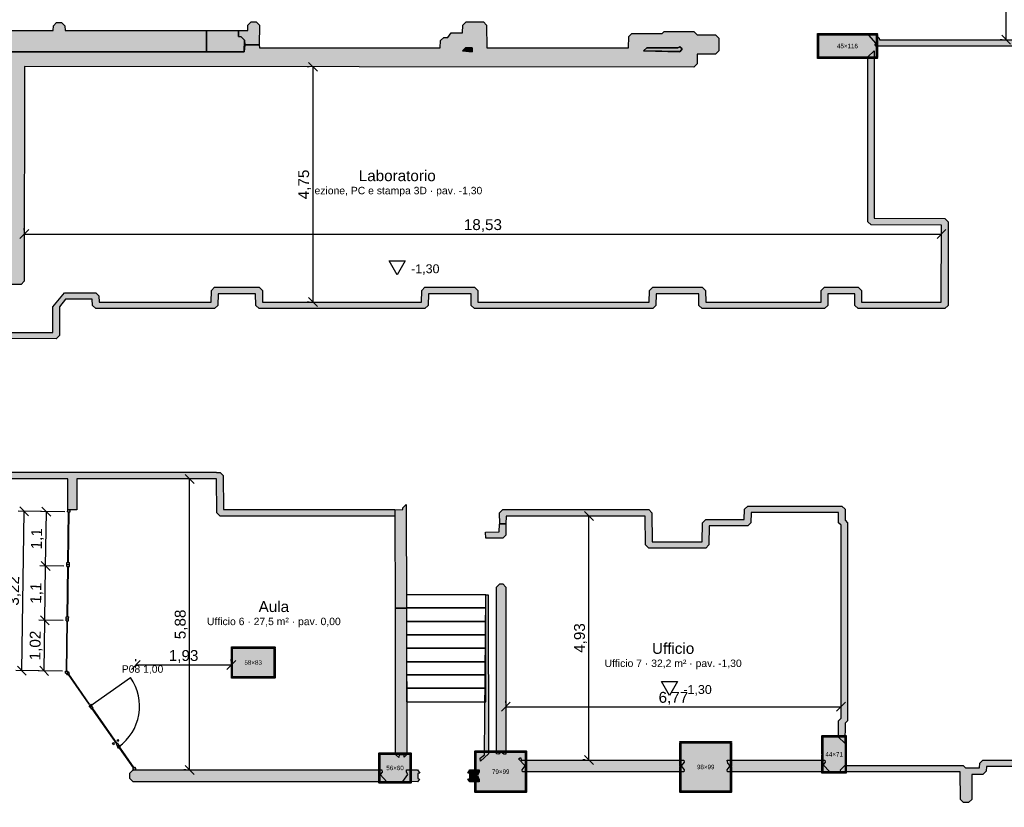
# Model space of a CAD drawing. Header units: millimetres. Extents: x -9985 to 240895, y -184894 to 39395.
# Tile 143 of 164: x 136814 to 156702, y 10620 to 26532. Entities that reach past the tile are written whole.
import ezdxf
from ezdxf.enums import TextEntityAlignment as Align

# ---------------------------------------------------------------- set-up
doc = ezdxf.new("R2010")
doc.units = ezdxf.units.MM
for name, color, linetype in [('A-MURI-ESISTENTI', 7, 'Continuous'), ('A-PARETI-VETRATE', 5, 'Continuous'), ('A-PILASTRI', 8, 'Continuous'), ('A-PORTE', 30, 'Continuous'), ('A-QUOTE', 30, 'Continuous'), ('A-QUOTE-PAVIMENTO', 1, 'Continuous'), ('A-QUOTE-PILASTRI', 7, 'Continuous'), ('A-QUOTE-VETRATE', 5, 'Continuous'), ('A-SCALE', 8, 'Continuous'), ('A-TESTI', 7, 'Continuous')]:
    doc.layers.add(name, color=color, linetype=linetype)
doc.styles.add('VISIO', font='arial.ttf')
doc.dimstyles.new('VISIO-M', dxfattribs={"dimtxt": 220, "dimasz": 120, "dimexe": 120, "dimexo": 80, "dimgap": 60, "dimtad": 1, "dimlfac": 0.001, "dimtxsty": 'VISIO', "dimtsz": 90, "dimcen": 2.5, "dimclrd": 30, "dimclre": 30, "dimclrt": 30, "dimazin": 3, "dimtfac": 1, "dimtmove": 0, "dimatfit": 3, "dimarcsym": 0})

msp = doc.modelspace()

# ---------------------------------------------------------------- hatches: boundary and pattern name
at = {"layer": 'A-MURI-ESISTENTI'}
for points in [[(140590, 25885), (136620, 25885), (136619.994, 25880.005), (136615, 25880), (136615, 21550), (136550, 21485), (136470.004, 21483.873), (136470, 21485), (136195, 21480), (136195, 19930), (136305, 19920), (136305, 17390), (136882, 17389), (137783, 17389), (137970, 17389), (140790, 17389), (140790, 17385), (140860, 17385), (140925, 17320), (140930, 16635), (144390, 16635), (144390, 16505), (140860, 16505), (140795, 16570), (140790, 17255), (137970, 17255), (137970, 16627), (137783, 16627), (137783, 17255), (136175, 17255), (136175, 17389), (136175, 26250), (136240, 26315), (137490, 26315), (137495, 26410), (137560, 26475), (137660, 26475), (137725, 26410), (137730, 26315), (140590, 26315), (140590, 25885)], [(141650, 26025), (141360, 26025), (141355, 26120), (141290, 26185), (141235, 26190), (141235, 26310), (141420, 26315), (141425, 26420), (141490, 26485), (141590, 26485), (141655, 26420), (141650, 26025)], [(163980, 25935), (158860, 25935), (158795, 26000), (158790, 26135), (158230, 26135), (158225, 26060), (158160, 25995), (154110, 25995), (154085, 26020), (154113, 26050), (153965, 26220), (154110, 26225), (154175, 26160), (154180, 26125), (158090, 26125), (158095, 26200), (158160, 26265), (158860, 26265), (158925, 26200), (158930, 26065), (161880, 26065), (161885, 26410), (161950, 26475), (162050, 26475), (162115, 26410), (162120, 26065), (163860, 26065), (163980, 25935)], [(141350, 25885), (140590, 25885), (140590, 26315), (141230, 26315), (141235, 26190), (141290, 26185), (141355, 26120), (141350, 25885)], [(141360, 26025), (141350, 25885), (141355, 26120), (141360, 26025)], [(136620, 25885), (140590, 25885), (140590, 25884), (136619.994, 25880.005), (136620, 25885)], [(140590, 25885), (141350, 25885), (140590, 25884), (140590, 25885)], [(145950, 25890.25), (145755, 25900), (145820, 25965), (145950, 25965), (145950, 25890.25)], [(145755, 25900), (145950, 25890.25), (145950, 25885), (145755, 25900)], [(145950, 25965), (145955, 25890), (145950, 25890.25), (145950, 25965)], [(150154.101, 25890.012), (149415, 25900), (149480, 25965), (150110, 25965), (150150, 25985), (150195, 25940), (150154.101, 25890.012)], [(149415, 25900), (150154.101, 25890.012), (150150, 25885), (149415, 25900)], [(150195, 25940), (150155, 25890), (150154.101, 25890.012), (150195, 25940)], [(144626, 14646), (144405, 14650), (144395, 16510), (144395, 16630), (144550, 16635), (144555, 16670), (144620, 16735), (144626, 14646)], [(153480, 11915), (153355, 12040), (153355, 12370), (153405, 12420), (153405, 16320), (153355, 16370), (153350, 16575), (151590, 16575), (151585, 16370), (151520, 16305), (150740, 16305), (150735, 15920), (150670, 15855), (149520, 15855), (149455, 15920), (149450, 16505), (146640, 16505), (146635, 16350), (146510, 16345), (146505, 16570), (146570, 16635), (149520, 16635), (149585, 16570), (149590, 15985), (150600, 15985), (150605, 16370), (150670, 16435), (151450, 16435), (151455, 16640), (151520, 16705), (153420, 16705), (153485, 16640), (153485, 16420), (153535, 16370), (153535, 12370), (153485, 12320), (153480, 11915)], [(146570, 16055), (146230, 16055), (146225, 16180), (146500, 16185), (146505, 16340), (146630, 16345), (146635, 16120), (146570, 16055)], [(146630, 11695), (146590, 11695), (146540, 11735), (146490, 11695), (146445, 11700), (146445, 15070), (146510, 15135), (146570, 15135), (146635, 15070), (146630, 11695)], [(146120, 11555), (146115, 11610), (146205, 11680), (146226, 14912), (146277, 14912), (146285, 11700), (146120, 11555)], [(144470, 11623), (144405, 11688), (144405, 14640), (144626, 14646), (144635, 11688), (144580, 11633), (144579, 11680), (144478, 11680), (144470, 11623)], [(164170, 6575), (164155, 6580), (164205, 6650), (164095, 6970), (164050, 7015), (163995, 7000), (163905, 7280), (163860, 7285), (163835, 7340), (163900, 7415), (164055, 7490), (164050, 11445), (160640, 11445), (160635, 11010), (160570, 10945), (159920, 10945), (159855, 11010), (159850, 11445), (156340, 11445), (156335, 11350), (156270, 11285), (156045, 11280), (156045, 10780), (155980, 10715), (155880, 10715), (155815, 10780), (155810, 11335), (153400, 11335), (153395, 11380), (153480, 11465), (155870, 11465), (155920, 11415), (156200, 11415), (156205, 11510), (156270, 11575), (159920, 11575), (159985, 11510), (159990, 11075), (160500, 11075), (160505, 11510), (160570, 11575), (164550, 11575), (164555, 13680), (164628, 13702), (164628, 9219), (164685, 9190), (164685, 7320), (165530, 7595), (165605, 7530), (165650, 7385), (166655, 7730), (166655, 9190), (166728, 9219), (166725, 13970), (166820, 13975), (166885, 13910), (166885, 7720), (166800, 7645), (165690, 7275), (165725, 7150), (165660, 7085), (165585, 7170), (165500, 7455), (164720, 7195), (164835, 6840), (164770, 6775), (164705, 6840), (164670, 6925), (164595, 6770), (164520, 6695), (164170, 6575)], [(150235, 11380), (150230, 11335), (146970, 11335), (146965, 11380), (147025, 11460), (146886, 11602), (146930, 11625), (146950, 11575), (150230, 11575), (150235, 11530), (150175, 11460), (150235, 11380)], [(153045, 11480), (153180, 11335), (151110, 11335), (151105, 11380), (151165, 11460), (151115, 11510), (151105, 11570), (153080, 11575), (153085, 11530), (153045, 11480)], [(144230, 11135), (139105, 11135), (139040, 11200), (139040, 11310), (139105, 11375), (144130, 11375), (144135, 11330), (144095, 11280), (144230, 11135)], [(144852, 11135), (144555, 11140), (144653, 11280), (144625, 11330), (144628, 11375), (144852, 11375), (144898, 11310), (144853, 11301), (144853, 11200), (144891, 11190), (144852, 11135)], [(146092, 11135), (145903, 11135), (145869, 11190), (145904, 11200), (145904, 11301), (145863, 11310), (145903, 11375), (146092, 11375), (146095, 11330), (146058, 11260), (146095, 11180), (146092, 11135)]]:
    msp.add_hatch(color=7, dxfattribs=at).paths.add_polyline_path(points)
h = msp.add_hatch(color=7, dxfattribs=at)
h.paths.add_polyline_path([(137550, 20085), (136475, 20090), (136475, 21480), (136550, 21485), (136615, 21550), (136619.994, 25880.005), (140590, 25884), (141350, 25885), (141360, 26025), (141650, 26025), (141660, 25965), (145310, 25965), (145315, 26110), (145380, 26175), (145460, 26175), (145530, 26265), (145760, 26265), (145765, 26420), (145830, 26485), (146180, 26485), (146245, 26420), (146250, 25965), (149110, 25965), (149115, 26190), (149180, 26255), (149790, 26255), (149830, 26295), (150430, 26295), (150500, 26225), (150870, 26225), (150935, 26160), (150935, 25900), (150870, 25835), (150500, 25835), (150495, 25640), (150430, 25575), (136910, 25585), (136905, 21250), (136840, 21185), (136485, 21180), (136490, 20215), (137480, 20215), (137485, 20730), (137720, 21015), (138350, 21015), (138415, 20950), (138420, 20825), (140680, 20825), (140685, 21060), (140750, 21125), (141650, 21125), (141715, 21060), (141720, 20825), (144930, 20825), (144935, 21060), (145000, 21125), (146000, 21125), (146065, 21060), (146070, 20825), (149530, 20825), (149535, 21060), (149600, 21125), (150600, 21125), (150665, 21060), (150670, 20825), (153000, 20825), (153005, 21060), (153070, 21125), (153750, 21125), (153815, 21060), (153820, 20825), (155430, 20825), (155435, 22380), (154010, 22385), (153945, 22450), (153945, 25780), (154070, 25905), (154075, 22520), (155500, 22515), (155565, 22450), (155565, 20760), (155500, 20695), (153750, 20695), (153685, 20760), (153680, 20995), (153140, 20995), (153135, 20760), (153070, 20695), (150600, 20695), (150535, 20760), (150535, 20990), (150390, 20995), (149670, 20995), (149665, 20760), (149600, 20695), (146000, 20695), (145935, 20760), (145930, 20995), (145070, 20995), (145065, 20760), (145000, 20695), (141650, 20695), (141585, 20760), (141580, 20995), (140820, 20995), (140815, 20760), (140750, 20695), (138350, 20695), (138285, 20760), (138280, 20885), (137740, 20885), (137615, 20730), (137615, 20150), (137550, 20085)])
h.paths.add_polyline_path([(150155, 25890), (150195, 25940), (150150, 25985), (150110, 25965), (149480, 25965), (149415, 25900), (150150, 25885), (150154.101, 25890.012), (150155, 25890)], flags=16)
h.paths.add_polyline_path([(145955, 25890), (145950, 25965), (145820, 25965), (145755, 25900), (145950, 25885), (145950, 25890.25), (145955, 25890)], flags=16)
at = {"layer": 'A-PILASTRI'}
for points in [[(153329, 26233), (152928, 26233), (152928, 26247), (152932, 26251), (153325, 26251), (153329, 26247), (153329, 26233)], [(152946, 26225), (152946, 25775), (152932, 25775), (152928, 25779), (152928, 26221), (152932, 26225), (152946, 26225)], [(154114, 25775), (152954, 25775), (152954, 26225), (154114, 26225), (154114, 25775)], [(153733, 26233), (153335, 26233), (153335, 26247), (153339, 26251), (153729, 26251), (153733, 26247), (153733, 26233)], [(154140, 26233), (153739, 26233), (153739, 26247), (153743, 26251), (154136, 26251), (154140, 26247), (154140, 26233)], [(154122, 25775), (154122, 26225), (154136, 26225), (154140, 26221), (154140, 25779), (154136, 25775), (154122, 25775)], [(152928, 25767), (153329, 25767), (153329, 25753), (153325, 25749), (152932, 25749), (152928, 25753), (152928, 25767)], [(153335, 25767), (153733, 25767), (153733, 25753), (153729, 25749), (153339, 25749), (153335, 25753), (153335, 25767)], [(153739, 25767), (154140, 25767), (154140, 25753), (154136, 25749), (153743, 25749), (153739, 25753), (153739, 25767)], [(141527, 13843), (141089, 13843), (141089, 13857), (141093, 13861), (141523, 13861), (141527, 13857), (141527, 13843)], [(141107, 13835), (141107, 13255), (141093, 13255), (141089, 13259), (141089, 13831), (141093, 13835), (141107, 13835)], [(141945, 13255), (141115, 13255), (141115, 13835), (141945, 13835), (141945, 13255)], [(141971, 13843), (141533, 13843), (141533, 13857), (141537, 13861), (141967, 13861), (141971, 13857), (141971, 13843)], [(141953, 13255), (141953, 13835), (141967, 13835), (141971, 13831), (141971, 13259), (141967, 13255), (141953, 13255)], [(141089, 13247), (141527, 13247), (141527, 13233), (141523, 13229), (141093, 13229), (141089, 13233), (141089, 13247)], [(141533, 13247), (141971, 13247), (141971, 13233), (141967, 13229), (141537, 13229), (141533, 13233), (141533, 13247)], [(150667, 11933), (150149, 11933), (150149, 11947), (150153, 11951), (150663, 11951), (150667, 11947), (150667, 11933)], [(151191, 11933), (150673, 11933), (150673, 11947), (150677, 11951), (151187, 11951), (151191, 11947), (151191, 11933)], [(153037, 12071), (153037, 11693), (153023, 11693), (153019, 11697), (153019, 12067), (153023, 12071), (153037, 12071)], [(153485, 12053), (153045, 12053), (153045, 12067), (153049, 12071), (153481, 12071), (153485, 12067), (153485, 12053)], [(153485, 12045), (153485, 11335), (153045, 11335), (153045, 12045), (153485, 12045)], [(153493, 11693), (153493, 12071), (153507, 12071), (153511, 12067), (153511, 11697), (153507, 11693), (153493, 11693)], [(146527, 11743), (146009, 11743), (146009, 11757), (146013, 11761), (146523, 11761), (146527, 11757), (146527, 11743)], [(146027, 11735), (146027, 11343), (146013, 11343), (146009, 11347), (146009, 11731), (146013, 11735), (146027, 11735)], [(147025, 10945), (146035, 10945), (146035, 11735), (147025, 11735), (147025, 10945)], [(147051, 11743), (146533, 11743), (146533, 11757), (146537, 11761), (147047, 11761), (147051, 11757), (147051, 11743)], [(147033, 11343), (147033, 11735), (147047, 11735), (147051, 11731), (147051, 11347), (147047, 11343), (147033, 11343)], [(150167, 11925), (150167, 11438), (150153, 11438), (150149, 11442), (150149, 11921), (150153, 11925), (150167, 11925)], [(151165, 10945), (150175, 10945), (150175, 11925), (151165, 11925), (151165, 10945)], [(151173, 11438), (151173, 11925), (151187, 11925), (151191, 11921), (151191, 11442), (151187, 11438), (151173, 11438)], [(144392, 11703), (144069, 11703), (144069, 11717), (144073, 11721), (144388, 11721), (144392, 11717), (144392, 11703)], [(144087, 11695), (144087, 11135), (144073, 11135), (144069, 11139), (144069, 11691), (144073, 11695), (144087, 11695)], [(144695, 11135), (144095, 11135), (144095, 11695), (144695, 11695), (144695, 11135)], [(144721, 11703), (144398, 11703), (144398, 11717), (144402, 11721), (144717, 11721), (144721, 11717), (144721, 11703)], [(144703, 11135), (144703, 11695), (144717, 11695), (144721, 11691), (144721, 11139), (144717, 11135), (144703, 11135)], [(153037, 11687), (153037, 11309), (153023, 11309), (153019, 11313), (153019, 11683), (153023, 11687), (153037, 11687)], [(153493, 11309), (153493, 11687), (153507, 11687), (153511, 11683), (153511, 11313), (153507, 11309), (153493, 11309)], [(146027, 11337), (146027, 10945), (146013, 10945), (146009, 10949), (146009, 11333), (146013, 11337), (146027, 11337)], [(147033, 10945), (147033, 11337), (147047, 11337), (147051, 11333), (147051, 10949), (147047, 10945), (147033, 10945)], [(150167, 11432), (150167, 10945), (150153, 10945), (150149, 10949), (150149, 11428), (150153, 11432), (150167, 11432)], [(151173, 10945), (151173, 11432), (151187, 11432), (151191, 11428), (151191, 10949), (151187, 10945), (151173, 10945)], [(153045, 11327), (153485, 11327), (153485, 11313), (153481, 11309), (153049, 11309), (153045, 11313), (153045, 11327)], [(144069, 11127), (144392, 11127), (144392, 11113), (144388, 11109), (144073, 11109), (144069, 11113), (144069, 11127)], [(144398, 11127), (144721, 11127), (144721, 11113), (144717, 11109), (144402, 11109), (144398, 11113), (144398, 11127)], [(146009, 10937), (146527, 10937), (146527, 10923), (146523, 10919), (146013, 10919), (146009, 10923), (146009, 10937)], [(146533, 10937), (147051, 10937), (147051, 10923), (147047, 10919), (146537, 10919), (146533, 10923), (146533, 10937)], [(150149, 10937), (150667, 10937), (150667, 10923), (150663, 10919), (150153, 10919), (150149, 10923), (150149, 10937)], [(150673, 10937), (151191, 10937), (151191, 10923), (151187, 10919), (150677, 10919), (150673, 10923), (150673, 10937)]]:
    msp.add_hatch(color=8, dxfattribs=at).paths.add_polyline_path(points)

# ---------------------------------------------------------------- linework, layer by layer
at = {"layer": 'A-MURI-ESISTENTI'}
for points in [[(136240, 26315), (137490, 26315), (137495, 26410), (137560, 26475), (137660, 26475), (137725, 26410), (137730, 26315), (140590, 26315), (140590, 25885), (140590, 25885), (136620, 25885)], [(136619.994, 25880.005), (140590, 25884), (141350, 25885), (141360, 26025), (141650, 26025), (141660, 25965), (145310, 25965), (145315, 26110), (145380, 26175), (145460, 26175), (145530, 26265), (145760, 26265), (145765, 26420), (145830, 26485), (146180, 26485), (146245, 26420), (146250, 25965), (149110, 25965), (149115, 26190), (149180, 26255), (149790, 26255), (149830, 26295), (150430, 26295), (150500, 26225), (150870, 26225), (150935, 26160), (150935, 25900), (150870, 25835), (150500, 25835), (150495, 25640), (150430, 25575), (136910, 25585), (136905, 21250), (136840, 21185), (136485, 21180)], [(158160, 25995), (154110, 25995), (154085, 26020), (154113, 26050), (153965, 26220), (154110, 26225), (154175, 26160), (154180, 26125), (158090, 26125)], [(136490, 20215), (137480, 20215), (137485, 20730), (137720, 21015), (138350, 21015), (138415, 20950), (138420, 20825), (140680, 20825), (140685, 21060), (140750, 21125), (141650, 21125), (141715, 21060), (141720, 20825), (144930, 20825), (144935, 21060), (145000, 21125), (146000, 21125), (146065, 21060), (146070, 20825), (149530, 20825), (149535, 21060), (149600, 21125), (150600, 21125), (150665, 21060), (150670, 20825), (153000, 20825), (153005, 21060), (153070, 21125), (153750, 21125), (153815, 21060), (153820, 20825), (155430, 20825), (155435, 22380), (154010, 22385), (153945, 22450), (153945, 25780), (154070, 25905), (154075, 22520), (155500, 22515), (155565, 22450), (155565, 20760), (155500, 20695), (153750, 20695), (153685, 20760), (153680, 20995), (153140, 20995), (153135, 20760), (153070, 20695), (150600, 20695), (150535, 20760), (150535, 20990), (150390, 20995), (149670, 20995), (149665, 20760), (149600, 20695), (146000, 20695), (145935, 20760), (145930, 20995), (145070, 20995), (145065, 20760), (145000, 20695), (141650, 20695), (141585, 20760), (141580, 20995), (140820, 20995), (140815, 20760), (140750, 20695), (138350, 20695), (138285, 20760), (138280, 20885), (137740, 20885), (137615, 20730), (137615, 20150), (137550, 20085), (137550, 20085), (136475, 20090)], [(136305, 17390), (136882, 17389), (137783, 17389), (137970, 17389), (140790, 17389), (140790, 17385), (140860, 17385), (140925, 17320), (140930, 16635), (144390, 16635), (144390, 16505), (140860, 16505), (140795, 16570), (140790, 17255), (137970, 17255), (137970, 16627), (137783, 16627), (137783, 17255), (136175, 17255)], [(159850, 11445), (156340, 11445), (156335, 11350), (156270, 11285), (156045, 11280), (156045, 10780), (155980, 10715), (155880, 10715), (155815, 10780), (155810, 11335), (153400, 11335), (153395, 11380), (153480, 11465), (155870, 11465), (155920, 11415), (156200, 11415), (156205, 11510), (156270, 11575), (159920, 11575)]]:
    msp.add_lwpolyline(points, dxfattribs=at)
for points in [[(141650, 26025), (141360, 26025), (141355, 26120), (141290, 26185), (141235, 26190), (141235, 26310), (141420, 26315), (141425, 26420), (141490, 26485), (141590, 26485), (141655, 26420), (141650, 26025)], [(141350, 25885), (140590, 25885), (140590, 26315), (141230, 26315), (141235, 26190), (141290, 26185), (141355, 26120), (141350, 25885)], [(141360, 26025), (141350, 25885), (141355, 26120), (141360, 26025)], [(136620, 25885), (140590, 25885), (140590, 25884), (136619.994, 25880.005), (136620, 25885)], [(140590, 25885), (141350, 25885), (140590, 25884), (140590, 25885)], [(145955, 25890), (145950, 25965), (145820, 25965), (145755, 25900), (145950, 25885), (145950, 25890.25), (145955, 25890)], [(145950, 25890.25), (145755, 25900), (145820, 25965), (145950, 25965), (145950, 25890.25)], [(145755, 25900), (145950, 25890.25), (145950, 25885), (145755, 25900)], [(145950, 25965), (145955, 25890), (145950, 25890.25), (145950, 25965)], [(150155, 25890), (150195, 25940), (150150, 25985), (150110, 25965), (149480, 25965), (149415, 25900), (150150, 25885), (150154.101, 25890.012), (150155, 25890)], [(150154.101, 25890.012), (149415, 25900), (149480, 25965), (150110, 25965), (150150, 25985), (150195, 25940), (150154.101, 25890.012)], [(149415, 25900), (150154.101, 25890.012), (150150, 25885), (149415, 25900)], [(150195, 25940), (150155, 25890), (150154.101, 25890.012), (150195, 25940)], [(144626, 14646), (144405, 14650), (144395, 16510), (144395, 16630), (144550, 16635), (144555, 16670), (144620, 16735), (144626, 14646)], [(153480, 11915), (153355, 12040), (153355, 12370), (153405, 12420), (153405, 16320), (153355, 16370), (153350, 16575), (151590, 16575), (151585, 16370), (151520, 16305), (150740, 16305), (150735, 15920), (150670, 15855), (149520, 15855), (149455, 15920), (149450, 16505), (146640, 16505), (146635, 16350), (146510, 16345), (146505, 16570), (146570, 16635), (149520, 16635), (149585, 16570), (149590, 15985), (150600, 15985), (150605, 16370), (150670, 16435), (151450, 16435), (151455, 16640), (151520, 16705), (153420, 16705), (153485, 16640), (153485, 16420), (153535, 16370), (153535, 12370), (153485, 12320), (153480, 11915)], [(146570, 16055), (146230, 16055), (146225, 16180), (146500, 16185), (146505, 16340), (146630, 16345), (146635, 16120), (146570, 16055)], [(146630, 11695), (146590, 11695), (146540, 11735), (146490, 11695), (146445, 11700), (146445, 15070), (146510, 15135), (146570, 15135), (146635, 15070), (146630, 11695)], [(146120, 11555), (146115, 11610), (146205, 11680), (146226, 14912), (146277, 14912), (146285, 11700), (146120, 11555)], [(144470, 11623), (144405, 11688), (144405, 14640), (144626, 14646), (144635, 11688), (144580, 11633), (144579, 11680), (144478, 11680), (144470, 11623)], [(150235, 11380), (150230, 11335), (146970, 11335), (146965, 11380), (147025, 11460), (146886, 11602), (146930, 11625), (146950, 11575), (150230, 11575), (150235, 11530), (150175, 11460), (150235, 11380)], [(153045, 11480), (153180, 11335), (151110, 11335), (151105, 11380), (151165, 11460), (151115, 11510), (151105, 11570), (153080, 11575), (153085, 11530), (153045, 11480)], [(144230, 11135), (139105, 11135), (139040, 11200), (139040, 11310), (139105, 11375), (144130, 11375), (144135, 11330), (144095, 11280), (144230, 11135)], [(144852, 11135), (144555, 11140), (144653, 11280), (144625, 11330), (144628, 11375), (144852, 11375), (144898, 11310), (144853, 11301), (144853, 11200), (144891, 11190), (144852, 11135)], [(146092, 11135), (145903, 11135), (145869, 11190), (145904, 11200), (145904, 11301), (145863, 11310), (145903, 11375), (146092, 11375), (146095, 11330), (146058, 11260), (146095, 11180), (146092, 11135)]]:
    msp.add_lwpolyline(points, close=True, dxfattribs=at)
at = {"layer": 'A-PARETI-VETRATE'}
for p, q in [((137782.1, 16586.7), (137782.6, 16626.7)), ((137782.1, 16586.7), (137832.1, 16586)), ((137782.6, 16626.7), (137832.6, 16626)), ((137788.1, 15567.8), (137802.1, 16586.4)), ((137798.1, 15567.7), (137812.1, 16586.3)), ((137802.1, 16586.4), (137812.1, 16586.3)), ((137832.1, 16586), (137832.6, 16626)), ((137767, 15488.1), (137767.6, 15528.1)), ((137767.6, 15528.1), (137768.1, 15568.1)), ((137767.6, 15528.1), (137817.6, 15527.4)), ((137767.6, 15528.1), (137817.6, 15527.4)), ((137768.1, 15568.1), (137818.1, 15567.4)), ((137788.1, 15567.8), (137798.1, 15567.7)), ((137817, 15487.4), (137817.6, 15527.4)), ((137817.6, 15527.4), (137818.1, 15567.4)), ((137767, 15488.1), (137817, 15487.4)), ((137773.1, 14469.3), (137787, 15487.8)), ((137783.1, 14469.1), (137797, 15487.7)), ((137787, 15487.8), (137797, 15487.7)), ((137752, 14389.6), (137752.5, 14429.5)), ((137752, 14389.6), (137802, 14388.9)), ((137752.5, 14429.5), (137753.1, 14469.5)), ((137752.5, 14429.5), (137802.5, 14428.9)), ((137752.5, 14429.5), (137802.5, 14428.9)), ((137753.1, 14469.5), (137803.1, 14468.9)), ((137758, 13370.7), (137772, 14389.3)), ((137768, 13370.6), (137782, 14389.1)), ((137772, 14389.3), (137782, 14389.1)), ((137773.1, 14469.3), (137783.1, 14469.1)), ((137802, 14388.9), (137802.5, 14428.9)), ((137802.5, 14428.9), (137803.1, 14468.9)), ((137737.5, 13331), (137738, 13371)), ((137737.5, 13331), (137787.5, 13330.3)), ((137738, 13371), (137788, 13370.3)), ((137757.1, 13327.2), (137798.2, 13355.8)), ((137780, 13294.4), (137757.1, 13327.2)), ((137758, 13370.7), (137768, 13370.6)), ((137787.5, 13330.3), (137788, 13370.3)), ((137821, 13323), (137798.2, 13355.8)), ((137780, 13294.4), (137821, 13323)), ((137796.4, 13305.8), (137804.6, 13311.5)), ((138218.5, 12700.7), (137796.4, 13305.8)), ((138226.7, 12706.4), (137804.6, 13311.5)), ((138213.5, 12672.9), (138254.5, 12701.5)), ((138236.4, 12640.1), (138213.5, 12672.9)), ((138218.5, 12700.7), (138226.7, 12706.4)), ((138236.4, 12640.1), (138277.4, 12668.7)), ((138246.1, 12641.9), (138272.3, 12660.2)), ((138271.8, 12605), (138246.1, 12641.9)), ((138277.4, 12668.7), (138254.5, 12701.5)), ((138271.8, 12605), (138298, 12623.3)), ((138298, 12623.3), (138272.3, 12660.2)), ((138280.8, 12611.3), (138289, 12617)), ((138776.4, 11900.7), (138280.8, 12611.3)), ((138784.6, 11906.4), (138289, 12617)), ((138780.4, 11975.4), (138803.4, 11991.4)), ((138796.4, 11952.5), (138780.4, 11975.4)), ((138796.4, 11952.5), (138819.4, 11968.5)), ((138819.4, 11968.5), (138803.4, 11991.4)), ((138690.2, 11912.5), (138713.2, 11928.5)), ((138706.2, 11889.5), (138690.2, 11912.5)), ((138706.2, 11889.5), (138729.2, 11905.6)), ((138729.2, 11905.6), (138713.2, 11928.5)), ((138767.4, 11894.4), (138793.7, 11912.7)), ((138793.2, 11857.5), (138767.4, 11894.4)), ((138776.4, 11900.7), (138784.6, 11906.4)), ((138788.1, 11849.1), (138829.1, 11877.7)), ((138810.9, 11816.3), (138788.1, 11849.1)), ((138793.2, 11857.5), (138819.4, 11875.8)), ((138819.4, 11875.8), (138793.7, 11912.7)), ((138810.9, 11816.3), (138852, 11844.9)), ((138852, 11844.9), (138829.1, 11877.7)), ((138838.8, 11811.3), (138847, 11817)), ((139115.5, 11414.6), (138838.8, 11811.3)), ((139123.7, 11420.3), (138847, 11817)), ((139099.1, 11403.1), (139140.1, 11431.7)), ((139122, 11370.3), (139099.1, 11403.1)), ((139115.5, 11414.6), (139123.7, 11420.3)), ((139122, 11370.3), (139163, 11398.9)), ((139163, 11398.9), (139140.1, 11431.7))]:
    msp.add_line(p, q, dxfattribs=at)
at = {"layer": 'A-PILASTRI'}
for points in [[(153329, 26233), (152928, 26233), (152928, 26247), (152932, 26251), (153325, 26251), (153329, 26247), (153329, 26233)], [(152946, 26225), (152946, 25775), (152932, 25775), (152928, 25779), (152928, 26221), (152932, 26225), (152946, 26225)], [(154114, 25775), (152954, 25775), (152954, 26225), (154114, 26225), (154114, 25775)], [(153733, 26233), (153335, 26233), (153335, 26247), (153339, 26251), (153729, 26251), (153733, 26247), (153733, 26233)], [(154140, 26233), (153739, 26233), (153739, 26247), (153743, 26251), (154136, 26251), (154140, 26247), (154140, 26233)], [(154122, 25775), (154122, 26225), (154136, 26225), (154140, 26221), (154140, 25779), (154136, 25775), (154122, 25775)], [(152928, 25767), (153329, 25767), (153329, 25753), (153325, 25749), (152932, 25749), (152928, 25753), (152928, 25767)], [(153335, 25767), (153733, 25767), (153733, 25753), (153729, 25749), (153339, 25749), (153335, 25753), (153335, 25767)], [(153739, 25767), (154140, 25767), (154140, 25753), (154136, 25749), (153743, 25749), (153739, 25753), (153739, 25767)], [(141527, 13843), (141089, 13843), (141089, 13857), (141093, 13861), (141523, 13861), (141527, 13857), (141527, 13843)], [(141107, 13835), (141107, 13255), (141093, 13255), (141089, 13259), (141089, 13831), (141093, 13835), (141107, 13835)], [(141945, 13255), (141115, 13255), (141115, 13835), (141945, 13835), (141945, 13255)], [(141971, 13843), (141533, 13843), (141533, 13857), (141537, 13861), (141967, 13861), (141971, 13857), (141971, 13843)], [(141953, 13255), (141953, 13835), (141967, 13835), (141971, 13831), (141971, 13259), (141967, 13255), (141953, 13255)], [(141089, 13247), (141527, 13247), (141527, 13233), (141523, 13229), (141093, 13229), (141089, 13233), (141089, 13247)], [(141533, 13247), (141971, 13247), (141971, 13233), (141967, 13229), (141537, 13229), (141533, 13233), (141533, 13247)], [(150667, 11933), (150149, 11933), (150149, 11947), (150153, 11951), (150663, 11951), (150667, 11947), (150667, 11933)], [(151191, 11933), (150673, 11933), (150673, 11947), (150677, 11951), (151187, 11951), (151191, 11947), (151191, 11933)], [(153037, 12071), (153037, 11693), (153023, 11693), (153019, 11697), (153019, 12067), (153023, 12071), (153037, 12071)], [(153485, 12053), (153045, 12053), (153045, 12067), (153049, 12071), (153481, 12071), (153485, 12067), (153485, 12053)], [(153485, 12045), (153485, 11335), (153045, 11335), (153045, 12045), (153485, 12045)], [(153493, 11693), (153493, 12071), (153507, 12071), (153511, 12067), (153511, 11697), (153507, 11693), (153493, 11693)], [(146527, 11743), (146009, 11743), (146009, 11757), (146013, 11761), (146523, 11761), (146527, 11757), (146527, 11743)], [(146027, 11735), (146027, 11343), (146013, 11343), (146009, 11347), (146009, 11731), (146013, 11735), (146027, 11735)], [(147025, 10945), (146035, 10945), (146035, 11735), (147025, 11735), (147025, 10945)], [(147051, 11743), (146533, 11743), (146533, 11757), (146537, 11761), (147047, 11761), (147051, 11757), (147051, 11743)], [(147033, 11343), (147033, 11735), (147047, 11735), (147051, 11731), (147051, 11347), (147047, 11343), (147033, 11343)], [(150167, 11925), (150167, 11438), (150153, 11438), (150149, 11442), (150149, 11921), (150153, 11925), (150167, 11925)], [(151165, 10945), (150175, 10945), (150175, 11925), (151165, 11925), (151165, 10945)], [(151173, 11438), (151173, 11925), (151187, 11925), (151191, 11921), (151191, 11442), (151187, 11438), (151173, 11438)], [(144392, 11703), (144069, 11703), (144069, 11717), (144073, 11721), (144388, 11721), (144392, 11717), (144392, 11703)], [(144087, 11695), (144087, 11135), (144073, 11135), (144069, 11139), (144069, 11691), (144073, 11695), (144087, 11695)], [(144695, 11135), (144095, 11135), (144095, 11695), (144695, 11695), (144695, 11135)], [(144721, 11703), (144398, 11703), (144398, 11717), (144402, 11721), (144717, 11721), (144721, 11717), (144721, 11703)], [(144703, 11135), (144703, 11695), (144717, 11695), (144721, 11691), (144721, 11139), (144717, 11135), (144703, 11135)], [(153037, 11687), (153037, 11309), (153023, 11309), (153019, 11313), (153019, 11683), (153023, 11687), (153037, 11687)], [(153493, 11309), (153493, 11687), (153507, 11687), (153511, 11683), (153511, 11313), (153507, 11309), (153493, 11309)], [(146027, 11337), (146027, 10945), (146013, 10945), (146009, 10949), (146009, 11333), (146013, 11337), (146027, 11337)], [(147033, 10945), (147033, 11337), (147047, 11337), (147051, 11333), (147051, 10949), (147047, 10945), (147033, 10945)], [(150167, 11432), (150167, 10945), (150153, 10945), (150149, 10949), (150149, 11428), (150153, 11432), (150167, 11432)], [(151173, 10945), (151173, 11432), (151187, 11432), (151191, 11428), (151191, 10949), (151187, 10945), (151173, 10945)], [(153045, 11327), (153485, 11327), (153485, 11313), (153481, 11309), (153049, 11309), (153045, 11313), (153045, 11327)], [(144069, 11127), (144392, 11127), (144392, 11113), (144388, 11109), (144073, 11109), (144069, 11113), (144069, 11127)], [(144398, 11127), (144721, 11127), (144721, 11113), (144717, 11109), (144402, 11109), (144398, 11113), (144398, 11127)], [(146009, 10937), (146527, 10937), (146527, 10923), (146523, 10919), (146013, 10919), (146009, 10923), (146009, 10937)], [(146533, 10937), (147051, 10937), (147051, 10923), (147047, 10919), (146537, 10919), (146533, 10923), (146533, 10937)], [(150149, 10937), (150667, 10937), (150667, 10923), (150663, 10919), (150153, 10919), (150149, 10923), (150149, 10937)], [(150673, 10937), (151191, 10937), (151191, 10923), (151187, 10919), (150677, 10919), (150673, 10923), (150673, 10937)]]:
    msp.add_lwpolyline(points, close=True, dxfattribs=at)
at = {"layer": 'A-PORTE'}
msp.add_line((138230, 12660), (139050, 13240), dxfattribs=at)
msp.add_arc((138230, 12660), 1004.39, 305.2724214, 35.2724214, dxfattribs=at)
at = {"layer": 'A-QUOTE-PAVIMENTO'}
for points in [[(144280, 21660), (144600, 21660), (144440, 21380)], [(149780, 13160), (150100, 13160), (149940, 12880)]]:
    msp.add_lwpolyline(points, close=True, dxfattribs=at)
at = {"layer": 'A-SCALE'}
for p, q in [((146226, 14911.7), (144625.8, 14911.7)), ((144625.8, 14911.7), (144625.8, 14647.1)), ((146226, 14911.7), (144625.8, 14911.7)), ((144625.8, 14911.7), (144625.8, 14647.1)), ((146226, 14647.1), (146226, 14911.7)), ((146226, 14647.1), (146226, 14911.7)), ((144625.8, 14647.1), (146226, 14647.1)), ((144625.8, 14647.1), (146226, 14647.1)), ((146226, 14647.1), (144625.8, 14647.1)), ((144625.8, 14647.1), (144625.8, 14375.5)), ((146226, 14647.1), (144625.8, 14647.1)), ((144625.8, 14647.1), (144625.8, 14375.5)), ((146226, 14375.5), (146226, 14647.1)), ((146226, 14375.5), (146226, 14647.1)), ((144625.8, 14375.5), (146226, 14375.5)), ((144625.8, 14375.5), (146226, 14375.5)), ((146226, 14375.5), (144625.8, 14375.5)), ((144625.8, 14375.5), (144625.8, 14103.8)), ((146226, 14375.5), (144625.8, 14375.5)), ((144625.8, 14375.5), (144625.8, 14103.8)), ((146226, 14103.8), (146226, 14375.5)), ((146226, 14103.8), (146226, 14375.5)), ((144625.8, 14103.8), (146226, 14103.8)), ((144625.8, 14103.8), (146226, 14103.8)), ((146226, 14103.8), (144625.8, 14103.8)), ((144625.8, 14103.8), (144625.8, 13832.2)), ((146226, 14103.8), (144625.8, 14103.8)), ((144625.8, 14103.8), (144625.8, 13832.2)), ((146226, 13832.2), (146226, 14103.8)), ((146226, 13832.2), (146226, 14103.8)), ((144625.8, 13832.2), (146226, 13832.2)), ((144625.8, 13832.2), (146226, 13832.2)), ((146226, 13832.2), (144625.8, 13832.2)), ((144625.8, 13832.2), (144625.8, 13560.6)), ((146226, 13832.2), (144625.8, 13832.2)), ((144625.8, 13832.2), (144625.8, 13560.6)), ((146226, 13560.6), (146226, 13832.2)), ((146226, 13560.6), (146226, 13832.2)), ((144625.8, 13560.6), (146226, 13560.6)), ((144625.8, 13560.6), (146226, 13560.6)), ((146226, 13560.6), (144625.8, 13560.6)), ((144625.8, 13560.6), (144625.8, 13296)), ((146226, 13560.6), (144625.8, 13560.6)), ((144625.8, 13560.6), (144625.8, 13296)), ((146226, 13296), (146226, 13560.6)), ((146226, 13296), (146226, 13560.6)), ((144625.8, 13296), (146226, 13296)), ((144625.8, 13296), (146226, 13296)), ((146226, 13296), (144625.8, 13296)), ((144625.8, 13296), (144625.8, 13024.3)), ((146226, 13296), (144625.8, 13296)), ((144625.8, 13296), (144625.8, 13024.3)), ((146226, 13024.3), (146226, 13296)), ((146226, 13024.3), (146226, 13296)), ((144625.8, 13024.3), (146226, 13024.3)), ((144625.8, 13024.3), (146226, 13024.3)), ((146226, 13024.3), (144625.8, 13024.3)), ((144625.8, 13024.3), (144625.8, 12752.7)), ((146226, 13024.3), (144625.8, 13024.3)), ((144625.8, 13024.3), (144625.8, 12752.7)), ((146226, 12752.7), (146226, 13024.3)), ((146226, 12752.7), (146226, 13024.3)), ((144625.8, 12752.7), (146226, 12752.7)), ((144625.8, 12752.7), (146226, 12752.7))]:
    msp.add_line(p, q, dxfattribs=at)

# ---------------------------------------------------------------- texts
at = {"layer": 'A-PORTE', "style": 'VISIO'}
msp.add_text('P08 1,00', height=150, dxfattribs=at).set_placement((139294.925, 13413.239), align=Align.MIDDLE_CENTER)
at = {"layer": 'A-QUOTE-PAVIMENTO', "style": 'VISIO'}
for p in [(144720, 21500), (150220, 13000)]:
    msp.add_text('-1,30', height=180, dxfattribs=at).set_placement(p, align=Align.MIDDLE_LEFT)
at = {"layer": 'A-QUOTE-PILASTRI', "style": 'VISIO'}
for s, p in [('45×116', (153534, 26000)), ('58×83', (141530, 13545)), ('44×71', (153265, 11690)), ('56×60', (144395, 11415)), ('79×99', (146530, 11340)), ('98×99', (150670, 11435))]:
    msp.add_text(s, height=90, dxfattribs=at).set_placement(p, align=Align.MIDDLE_CENTER)
at = {"layer": 'A-TESTI', "style": 'VISIO'}
for s, height, p in [('Laboratorio', 220, (144440, 23380)), ('lezione, PC e stampa 3D · pav. -1,30', 150, (144440, 23080)), ('Aula', 220, (141947.5, 14675)), ('Ufficio 6 · 27,5 m² · pav. 0,00', 150, (141947.5, 14375)), ('Ufficio', 220, (150012.5, 13830)), ('Ufficio 7 · 32,2 m² · pav. -1,30', 150, (150012.5, 13530))]:
    msp.add_text(s, height=height, dxfattribs=at).set_placement(p, align=Align.MIDDLE_CENTER)

# ---------------------------------------------------------------- dimensions: what is measured, and where the dimension line sits
at = {"layer": 'A-QUOTE'}
for base, p1, p2 in [((156739, 26126), (156740, 26126), (156740, 29964)), ((142739, 20826), (142740, 20826), (142740, 25579.688)), ((140246.5, 11376), (140247.5, 11376), (140247.5, 17254)), ((148311.5, 11576), (148312.5, 11576), (148312.5, 16504))]:
    msp.add_linear_dim(base=base, p1=p1, p2=p2, angle=90, dimstyle='VISIO-M', override={"dimclrd": 30, "dimclre": 30, "dimclrt": 30}, dxfattribs=at).render()
for base, p1, p2 in [((136907.096, 22201), (136907.096, 22200), (155433.421, 22200)), ((139160, 13496), (139160, 13495), (141088, 13495)), ((146632.415, 12651), (146632.415, 12650), (153404, 12650))]:
    msp.add_linear_dim(base=base, p1=p1, p2=p2, dimstyle='VISIO-M', override={"dimclrd": 30, "dimclre": 30, "dimclrt": 30}, dxfattribs=at).render()
at = {"layer": 'A-QUOTE-VETRATE'}
for base, p1, p2, angle in [((138205.425, 2471.311), (139301.551, 3072.149), (129156.993, 21579.147), 118.729224), ((136858.085, 13383.069), (137758, 13370.7), (137802.198, 16586.396), 89.212556), ((137337.137, 15493.684), (137787.094, 15487.5), (137802.198, 16586.396), 89.212556), ((137322.047, 14395.788), (137772.004, 14389.604), (137787.094, 15487.5), 89.212556), ((137308.042, 13376.884), (137758, 13370.7), (137772.004, 14389.604), 89.212556)]:
    msp.add_linear_dim(base=base, p1=p1, p2=p2, angle=angle, dimstyle='VISIO-M', override={"dimclrd": 5, "dimclre": 5, "dimclrt": 5}, dxfattribs=at).render()

doc.saveas('drawing.dxf')
